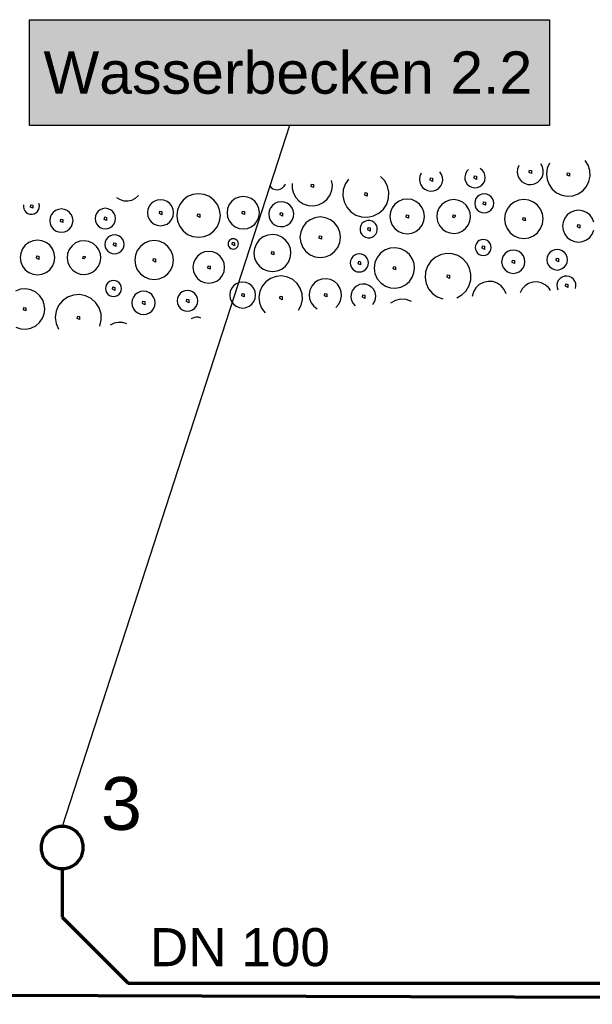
# Model space of a CAD drawing. Extents: x -94 to 1256, y 388 to 888.
# Tile 8 of 51: x 15 to 43, y 672 to 719. Entities that reach past the tile are written whole.
import ezdxf

# ---------------------------------------------------------------- set-up
doc = ezdxf.new("R2010")
doc.units = 0
doc.layers.get('0').update_dxf_attribs({"lineweight": 25})
for name, color, linetype, lineweight, true_color in [('S_Mass', 150, 'Continuous', 25, 0x007fff), ('S_Schmutzwasser', 5, 'Continuous', 70, 0x0000ff), ('S_Schmutzwasser_Grundleitung', 7, 'Continuous', 70, 0x7f5f00), ('X_Schraffur', 7, 'Continuous', 25, 0xc0c0c0)]:
    doc.layers.add(name, color=color, linetype=linetype, lineweight=lineweight, true_color=true_color)
doc.layers.add('S_Text', color=7, linetype='Continuous', lineweight=25)
doc.layers.add('X_Text', color=7, linetype='Continuous', lineweight=25)
doc.styles.get("Standard").update_dxf_attribs({"font": 'arial.ttf'})

# ---------------------------------------------------------------- blocks, each defined once
blk = doc.blocks.new('Schraffur-A07F5X31WF', base_point=(-12.157, 701.616))
at = {"color": 0, "linetype": 'ByBlock', "lineweight": -2, "ltscale": 0.25}
for p, q in [((42.299, 711.629), (42.157, 711.852)), ((36.638, 711.416), (36.551, 711.322)), ((37.3, 711.381), (37.2, 711.461)), ((37.376, 711.277), (37.3, 711.381)), ((38.963, 711.451), (38.95, 711.288)), ((39.019, 711.604), (38.963, 711.451)), ((39.517, 711.283), (39.535, 711.395)), ((39.535, 711.395), (39.628, 711.376)), ((39.628, 711.376), (39.628, 711.228)), ((40.137, 711.543), (40.058, 711.686)), ((40.176, 711.385), (40.137, 711.543)), ((40.171, 711.221), (40.176, 711.385)), ((40.372, 711.477), (40.333, 711.215)), ((40.478, 711.719), (40.372, 711.477)), ((42.379, 711.376), (42.299, 711.629)), ((42.393, 711.112), (42.379, 711.376)), ((30.197, 710.674), (30.164, 710.906)), ((30.964, 710.969), (30.805, 710.731)), ((32.674, 710.878), (32.48, 711.088)), ((34.345, 711.11), (34.321, 710.97)), ((34.321, 710.97), (34.334, 710.828)), ((34.404, 711.24), (34.345, 711.11)), ((34.825, 710.913), (34.843, 711.025)), ((34.936, 710.858), (34.825, 710.913)), ((34.843, 711.025), (34.936, 711.006)), ((34.936, 711.006), (34.936, 710.858)), ((35.367, 711.191), (35.289, 711.31)), ((35.413, 711.056), (35.367, 711.191)), ((35.394, 710.774), (35.422, 710.913)), ((35.422, 710.913), (35.413, 711.056)), ((36.493, 711.207), (36.466, 711.081)), ((36.466, 711.081), (36.473, 710.953)), ((36.473, 710.953), (36.514, 710.831)), ((36.551, 711.322), (36.493, 711.207)), ((36.903, 711.008), (36.921, 711.119)), ((37.014, 710.952), (36.903, 711.008)), ((36.921, 711.119), (37.014, 711.101)), ((37.014, 711.101), (37.014, 710.952)), ((37.361, 710.785), (37.414, 710.902)), ((37.422, 711.157), (37.376, 711.277)), ((37.414, 710.902), (37.435, 711.029)), ((37.435, 711.029), (37.422, 711.157)), ((38.95, 711.288), (38.98, 711.127)), ((38.98, 711.127), (39.051, 710.98)), ((39.051, 710.98), (39.158, 710.857)), ((39.628, 711.228), (39.517, 711.283)), ((39.917, 710.816), (40.037, 710.927)), ((40.037, 710.927), (40.124, 711.065)), ((40.124, 711.065), (40.171, 711.221)), ((40.333, 711.215), (40.36, 710.952)), ((40.36, 710.952), (40.455, 710.704)), ((41.317, 711.155), (41.335, 711.266)), ((41.428, 711.099), (41.317, 711.155)), ((41.335, 711.266), (41.428, 711.248)), ((41.428, 711.248), (41.428, 711.099)), ((42.339, 710.853), (42.393, 711.112)), ((27.216, 710.673), (27.29, 710.581)), ((27.29, 710.581), (27.387, 710.512)), ((27.387, 710.512), (27.499, 710.473)), ((27.499, 710.473), (27.617, 710.466)), ((27.617, 710.466), (27.733, 710.492)), ((27.733, 710.492), (27.837, 710.548)), ((27.837, 710.548), (27.922, 710.63)), ((27.922, 710.63), (27.981, 710.733)), ((28.29, 710.758), (28.294, 710.524)), ((28.294, 710.524), (28.354, 710.299)), ((29.194, 710.62), (29.212, 710.732)), ((29.305, 710.565), (29.194, 710.62)), ((29.212, 710.732), (29.305, 710.713)), ((29.305, 710.713), (29.305, 710.565)), ((30.092, 710.221), (30.172, 710.441)), ((30.172, 710.441), (30.197, 710.674)), ((30.714, 710.46), (30.697, 710.174)), ((30.805, 710.731), (30.714, 710.46)), ((32.806, 710.625), (32.674, 710.878)), ((32.868, 710.346), (32.806, 710.625)), ((34.334, 710.828), (34.384, 710.694)), ((34.384, 710.694), (34.465, 710.577)), ((34.465, 710.577), (34.575, 710.485)), ((34.575, 710.485), (34.704, 710.425)), ((34.986, 710.41), (35.121, 710.457)), ((35.121, 710.457), (35.238, 710.538)), ((35.238, 710.538), (35.332, 710.645)), ((35.332, 710.645), (35.394, 710.774)), ((36.514, 710.831), (36.585, 710.724)), ((36.585, 710.724), (36.682, 710.639)), ((36.682, 710.639), (36.797, 710.583)), ((36.797, 710.583), (36.924, 710.559)), ((36.924, 710.559), (37.052, 710.569)), ((37.052, 710.569), (37.173, 710.613)), ((37.173, 710.613), (37.278, 710.686)), ((37.278, 710.686), (37.361, 710.785)), ((39.158, 710.857), (39.294, 710.767)), ((39.294, 710.767), (39.449, 710.715)), ((39.449, 710.715), (39.612, 710.706)), ((39.612, 710.706), (39.772, 710.741)), ((39.772, 710.741), (39.917, 710.816)), ((40.455, 710.704), (40.608, 710.489)), ((40.608, 710.489), (40.812, 710.32)), ((42.046, 710.417), (42.22, 710.616)), ((42.22, 710.616), (42.339, 710.853)), ((19.987, 710.102), (20.148, 710.003)), ((20.148, 710.003), (20.329, 709.947)), ((20.518, 709.938), (20.703, 709.977)), ((20.703, 709.977), (20.873, 710.06)), ((20.873, 710.06), (21.016, 710.184)), ((22.063, 709.99), (21.904, 709.969)), ((22.222, 709.969), (22.063, 709.99)), ((23.134, 709.976), (22.97, 709.763)), ((23.347, 710.14), (23.134, 709.976)), ((23.596, 710.243), (23.347, 710.14)), ((23.863, 710.278), (23.596, 710.243)), ((24.13, 710.243), (23.863, 710.278)), ((24.379, 710.14), (24.13, 710.243)), ((24.593, 709.976), (24.379, 710.14)), ((24.757, 709.763), (24.593, 709.976)), ((25.595, 710.043), (25.436, 709.921)), ((25.78, 710.12), (25.595, 710.043)), ((25.978, 710.146), (25.78, 710.12)), ((26.177, 710.12), (25.978, 710.146)), ((26.362, 710.043), (26.177, 710.12)), ((26.521, 709.921), (26.362, 710.043)), ((28.354, 710.299), (28.467, 710.095)), ((28.467, 710.095), (28.627, 709.924)), ((29.766, 709.857), (29.952, 710.018)), ((29.952, 710.018), (30.092, 710.221)), ((30.697, 710.174), (30.754, 709.894)), ((31.736, 710.214), (31.755, 710.326)), ((31.847, 710.159), (31.736, 710.214)), ((31.755, 710.326), (31.847, 710.307)), ((31.847, 710.307), (31.847, 710.159)), ((32.769, 709.788), (32.856, 710.06)), ((32.856, 710.06), (32.868, 710.346)), ((33.529, 709.996), (33.332, 709.915)), ((33.742, 710.024), (33.529, 709.996)), ((33.954, 709.996), (33.742, 710.024)), ((34.152, 709.915), (33.954, 709.996)), ((34.704, 710.425), (34.844, 710.399)), ((34.844, 710.399), (34.986, 710.41)), ((35.748, 709.972), (35.547, 709.892)), ((35.962, 709.995), (35.748, 709.972)), ((36.175, 709.961), (35.962, 709.995)), ((36.995, 710.049), (36.95, 709.94)), ((37.066, 710.143), (36.995, 710.049)), ((37.16, 710.214), (37.066, 710.143)), ((37.269, 710.259), (37.16, 710.214)), ((37.385, 710.275), (37.269, 710.259)), ((37.502, 710.259), (37.385, 710.275)), ((37.611, 710.214), (37.502, 710.259)), ((37.704, 710.143), (37.611, 710.214)), ((37.776, 710.049), (37.704, 710.143)), ((37.821, 709.94), (37.776, 710.049)), ((39.26, 710.001), (39.022, 709.97)), ((39.498, 709.97), (39.26, 710.001)), ((40.812, 710.32), (41.052, 710.208)), ((41.052, 710.208), (41.313, 710.161)), ((41.313, 710.161), (41.576, 710.182)), ((41.576, 710.182), (41.826, 710.269)), ((41.826, 710.269), (42.046, 710.417)), ((15.58, 709.755), (15.574, 709.656)), ((15.574, 709.656), (15.594, 709.558)), ((15.594, 709.558), (15.638, 709.469)), ((15.904, 709.645), (15.922, 709.756)), ((16.015, 709.589), (15.904, 709.645)), ((15.922, 709.756), (16.015, 709.737)), ((16.015, 709.737), (16.015, 709.589)), ((16.24, 709.437), (16.293, 709.521)), ((16.293, 709.521), (16.323, 709.616)), ((16.327, 709.715), (16.305, 709.812)), ((16.323, 709.616), (16.327, 709.715)), ((17.228, 709.537), (17.095, 709.482)), ((17.371, 709.556), (17.228, 709.537)), ((17.514, 709.537), (17.371, 709.556)), ((17.647, 709.482), (17.514, 709.537)), ((19.206, 709.52), (19.106, 709.443)), ((19.323, 709.569), (19.206, 709.52)), ((19.449, 709.585), (19.323, 709.569)), ((19.575, 709.569), (19.449, 709.585)), ((19.692, 709.52), (19.575, 709.569)), ((19.792, 709.443), (19.692, 709.52)), ((20.329, 709.947), (20.518, 709.938)), ((21.469, 709.534), (21.448, 709.375)), ((21.531, 709.682), (21.469, 709.534)), ((21.628, 709.81), (21.531, 709.682)), ((21.756, 709.907), (21.628, 709.81)), ((21.904, 709.969), (21.756, 709.907)), ((22.371, 709.907), (22.222, 709.969)), ((22.498, 709.81), (22.371, 709.907)), ((22.596, 709.682), (22.498, 709.81)), ((22.657, 709.534), (22.596, 709.682)), ((22.678, 709.375), (22.657, 709.534)), ((22.867, 709.514), (22.831, 709.247)), ((22.97, 709.763), (22.867, 709.514)), ((24.86, 709.514), (24.757, 709.763)), ((24.895, 709.247), (24.86, 709.514)), ((25.237, 709.577), (25.211, 709.379)), ((25.314, 709.762), (25.237, 709.577)), ((25.436, 709.921), (25.314, 709.762)), ((26.643, 709.762), (26.521, 709.921)), ((26.719, 709.577), (26.643, 709.762)), ((26.745, 709.379), (26.719, 709.577)), ((27.27, 709.604), (27.211, 709.466)), ((27.361, 709.723), (27.27, 709.604)), ((27.48, 709.815), (27.361, 709.723)), ((27.618, 709.873), (27.48, 709.815)), ((27.767, 709.895), (27.618, 709.873)), ((27.916, 709.879), (27.767, 709.895)), ((28.056, 709.826), (27.916, 709.879)), ((28.178, 709.739), (28.056, 709.826)), ((28.274, 709.624), (28.178, 709.739)), ((28.339, 709.488), (28.274, 709.624)), ((28.627, 709.924), (28.822, 709.797)), ((28.822, 709.797), (29.056, 709.719)), ((29.056, 709.719), (29.302, 709.702)), ((29.302, 709.702), (29.544, 709.75)), ((29.544, 709.75), (29.766, 709.857)), ((30.754, 709.894), (30.882, 709.639)), ((30.882, 709.639), (31.072, 709.425)), ((32.403, 709.355), (32.615, 709.547)), ((32.615, 709.547), (32.769, 709.788)), ((33.031, 709.614), (32.949, 709.416)), ((33.162, 709.784), (33.031, 709.614)), ((33.332, 709.915), (33.162, 709.784)), ((34.322, 709.784), (34.152, 709.915)), ((34.452, 709.614), (34.322, 709.784)), ((34.534, 709.416), (34.452, 709.614)), ((35.245, 709.59), (35.165, 709.39)), ((35.376, 709.762), (35.245, 709.59)), ((35.547, 709.892), (35.376, 709.762)), ((36.37, 709.87), (36.175, 709.961)), ((36.535, 709.731), (36.37, 709.87)), ((36.649, 709.565), (36.535, 709.731)), ((36.719, 709.376), (36.649, 709.565)), ((36.95, 709.94), (36.934, 709.824)), ((36.934, 709.824), (36.95, 709.707)), ((36.95, 709.707), (36.995, 709.598)), ((36.995, 709.598), (37.066, 709.505)), ((37.338, 709.787), (37.357, 709.899)), ((37.45, 709.732), (37.338, 709.787)), ((37.357, 709.899), (37.449, 709.88)), ((37.449, 709.88), (37.45, 709.732)), ((37.704, 709.505), (37.776, 709.598)), ((37.776, 709.598), (37.821, 709.707)), ((37.836, 709.824), (37.821, 709.94)), ((37.821, 709.707), (37.836, 709.824)), ((38.465, 709.542), (38.373, 709.321)), ((38.611, 709.732), (38.465, 709.542)), ((38.801, 709.878), (38.611, 709.732)), ((39.022, 709.97), (38.801, 709.878)), ((39.719, 709.878), (39.498, 709.97)), ((39.909, 709.732), (39.719, 709.878)), ((40.055, 709.542), (39.909, 709.732)), ((40.147, 709.321), (40.055, 709.542)), ((15.638, 709.469), (15.704, 709.395)), ((15.704, 709.395), (15.787, 709.34)), ((15.787, 709.34), (15.881, 709.309)), ((15.881, 709.309), (15.981, 709.304)), ((15.981, 709.304), (16.078, 709.325)), ((16.078, 709.325), (16.166, 709.37)), ((16.166, 709.37), (16.24, 709.437)), ((16.839, 709.148), (16.82, 709.005)), ((16.894, 709.28), (16.839, 709.148)), ((16.981, 709.395), (16.894, 709.28)), ((17.095, 709.482), (16.981, 709.395)), ((17.324, 708.969), (17.342, 709.08)), ((17.342, 709.08), (17.435, 709.062)), ((17.435, 709.062), (17.435, 708.913)), ((17.761, 709.395), (17.647, 709.482)), ((17.848, 709.28), (17.761, 709.395)), ((17.903, 709.148), (17.848, 709.28)), ((17.922, 709.005), (17.903, 709.148)), ((18.98, 709.225), (18.963, 709.1)), ((18.963, 709.1), (18.98, 708.974)), ((19.029, 709.342), (18.98, 709.225)), ((19.106, 709.443), (19.029, 709.342)), ((19.402, 709.063), (19.42, 709.175)), ((19.513, 709.008), (19.402, 709.063)), ((19.42, 709.175), (19.513, 709.156)), ((19.513, 709.156), (19.513, 709.008)), ((19.87, 709.342), (19.792, 709.443)), ((19.918, 709.225), (19.87, 709.342)), ((19.935, 709.1), (19.918, 709.225)), ((19.918, 708.974), (19.935, 709.1)), ((21.448, 709.375), (21.469, 709.216)), ((21.469, 709.216), (21.531, 709.067)), ((21.531, 709.067), (21.628, 708.94)), ((22.016, 709.339), (22.035, 709.45)), ((22.127, 709.283), (22.016, 709.339)), ((22.035, 709.45), (22.127, 709.432)), ((22.127, 709.432), (22.127, 709.283)), ((22.498, 708.94), (22.596, 709.067)), ((22.596, 709.067), (22.657, 709.216)), ((22.657, 709.216), (22.678, 709.375)), ((22.831, 709.247), (22.867, 708.98)), ((23.816, 709.211), (23.834, 709.322)), ((23.927, 709.155), (23.816, 709.211)), ((23.834, 709.322), (23.927, 709.303)), ((23.927, 709.303), (23.927, 709.155)), ((24.86, 708.98), (24.895, 709.247)), ((25.211, 709.379), (25.237, 709.18)), ((25.237, 709.18), (25.314, 708.995)), ((25.931, 709.342), (25.95, 709.454)), ((26.042, 709.287), (25.931, 709.342)), ((25.95, 709.454), (26.042, 709.435)), ((26.042, 709.435), (26.042, 709.287)), ((26.643, 708.995), (26.719, 709.18)), ((26.719, 709.18), (26.745, 709.379)), ((27.211, 709.466), (27.189, 709.318)), ((27.189, 709.318), (27.205, 709.169)), ((27.205, 709.169), (27.258, 709.028)), ((27.731, 709.27), (27.749, 709.381)), ((27.842, 709.214), (27.731, 709.27)), ((27.749, 709.381), (27.842, 709.363)), ((27.842, 709.363), (27.842, 709.214)), ((28.294, 709.022), (28.353, 709.176)), ((28.366, 709.341), (28.339, 709.488)), ((28.353, 709.176), (28.366, 709.341)), ((29.144, 709.047), (28.946, 708.895)), ((29.375, 709.143), (29.144, 709.047)), ((29.624, 709.175), (29.375, 709.143)), ((29.872, 709.143), (29.624, 709.175)), ((30.103, 709.047), (29.872, 709.143)), ((30.301, 708.895), (30.103, 709.047)), ((31.072, 709.425), (31.312, 709.269)), ((31.312, 709.269), (31.583, 709.18)), ((31.583, 709.18), (31.869, 709.165)), ((31.869, 709.165), (32.149, 709.224)), ((32.149, 709.224), (32.403, 709.355)), ((32.949, 709.416), (32.922, 709.204)), ((32.922, 709.204), (32.949, 708.992)), ((33.695, 709.168), (33.713, 709.279)), ((33.806, 709.112), (33.695, 709.168)), ((33.713, 709.279), (33.806, 709.261)), ((33.806, 709.261), (33.806, 709.112)), ((34.562, 709.204), (34.534, 709.416)), ((34.534, 708.992), (34.562, 709.204)), ((35.165, 709.39), (35.142, 709.176)), ((35.142, 709.176), (35.177, 708.963)), ((35.893, 709.161), (35.912, 709.272)), ((35.941, 709.137), (35.893, 709.161)), ((35.912, 709.272), (36.005, 709.254)), ((35.941, 709.137), (36.005, 709.201)), ((36.005, 709.254), (36.005, 709.201)), ((36.708, 708.977), (36.739, 709.176)), ((36.739, 709.176), (36.719, 709.376)), ((37.066, 709.505), (37.16, 709.433)), ((37.16, 709.433), (37.269, 709.388)), ((37.269, 709.388), (37.385, 709.373)), ((37.385, 709.373), (37.502, 709.388)), ((37.502, 709.388), (37.611, 709.433)), ((37.611, 709.433), (37.704, 709.505)), ((38.373, 709.321), (38.342, 709.083)), ((38.342, 709.083), (38.373, 708.846)), ((39.213, 709.047), (39.231, 709.158)), ((39.324, 708.992), (39.213, 709.047)), ((39.231, 709.158), (39.324, 709.14)), ((39.324, 709.14), (39.324, 708.992)), ((40.178, 709.083), (40.147, 709.321)), ((40.147, 708.846), (40.178, 709.083)), ((41.198, 709.118), (41.123, 708.937)), ((41.318, 709.274), (41.198, 709.118)), ((41.473, 709.393), (41.318, 709.274)), ((41.654, 709.468), (41.473, 709.393)), ((41.849, 709.494), (41.654, 709.468)), ((42.043, 709.468), (41.849, 709.494)), ((42.224, 709.393), (42.043, 709.468)), ((42.38, 709.274), (42.224, 709.393)), ((42.499, 709.118), (42.38, 709.274)), ((42.574, 708.937), (42.499, 709.118)), ((16.82, 709.005), (16.839, 708.862)), ((16.839, 708.862), (16.894, 708.729)), ((16.894, 708.729), (16.981, 708.615)), ((16.981, 708.615), (17.095, 708.528)), ((17.435, 708.913), (17.324, 708.969)), ((17.647, 708.528), (17.761, 708.615)), ((17.761, 708.615), (17.848, 708.729)), ((17.848, 708.729), (17.903, 708.862)), ((17.903, 708.862), (17.922, 709.005)), ((18.98, 708.974), (19.029, 708.857)), ((19.029, 708.857), (19.106, 708.756)), ((19.106, 708.756), (19.206, 708.679)), ((19.206, 708.679), (19.323, 708.631)), ((19.323, 708.631), (19.449, 708.614)), ((19.449, 708.614), (19.575, 708.631)), ((19.575, 708.631), (19.692, 708.679)), ((19.692, 708.679), (19.792, 708.756)), ((19.792, 708.756), (19.87, 708.857)), ((19.87, 708.857), (19.918, 708.974)), ((21.628, 708.94), (21.756, 708.842)), ((21.756, 708.842), (21.904, 708.781)), ((21.904, 708.781), (22.063, 708.76)), ((22.063, 708.76), (22.222, 708.781)), ((22.222, 708.781), (22.371, 708.842)), ((22.371, 708.842), (22.498, 708.94)), ((22.867, 708.98), (22.97, 708.731)), ((22.97, 708.731), (23.134, 708.517)), ((24.593, 708.517), (24.757, 708.731)), ((24.757, 708.731), (24.86, 708.98)), ((25.314, 708.995), (25.436, 708.836)), ((25.436, 708.836), (25.595, 708.714)), ((25.595, 708.714), (25.78, 708.638)), ((25.78, 708.638), (25.978, 708.612)), ((25.978, 708.612), (26.177, 708.638)), ((26.177, 708.638), (26.362, 708.714)), ((26.362, 708.714), (26.521, 708.836)), ((26.521, 708.836), (26.643, 708.995)), ((27.258, 709.028), (27.345, 708.906)), ((27.345, 708.906), (27.46, 708.81)), ((27.46, 708.81), (27.596, 708.746)), ((27.596, 708.746), (27.743, 708.718)), ((27.743, 708.718), (27.908, 708.731)), ((27.908, 708.731), (28.063, 708.79)), ((28.063, 708.79), (28.195, 708.889)), ((28.195, 708.889), (28.294, 709.022)), ((28.793, 708.696), (28.698, 708.465)), ((28.946, 708.895), (28.793, 708.696)), ((30.454, 708.696), (30.301, 708.895)), ((30.549, 708.465), (30.454, 708.696)), ((31.51, 708.665), (31.508, 708.555)), ((31.542, 708.771), (31.51, 708.665)), ((31.598, 708.86), (31.542, 708.771)), ((31.675, 708.933), (31.598, 708.86)), ((31.767, 708.983), (31.675, 708.933)), ((31.869, 709.008), (31.767, 708.983)), ((31.975, 709.007), (31.869, 709.008)), ((31.869, 708.564), (31.887, 708.675)), ((31.887, 708.675), (31.98, 708.657)), ((32.076, 708.979), (31.975, 709.007)), ((31.98, 708.657), (31.98, 708.508)), ((32.167, 708.926), (32.076, 708.979)), ((32.241, 708.851), (32.167, 708.926)), ((32.295, 708.76), (32.241, 708.851)), ((32.323, 708.659), (32.295, 708.76)), ((32.324, 708.553), (32.323, 708.659)), ((32.949, 708.992), (33.031, 708.794)), ((33.031, 708.794), (33.162, 708.624)), ((33.162, 708.624), (33.332, 708.494)), ((34.152, 708.494), (34.322, 708.624)), ((34.322, 708.624), (34.452, 708.794)), ((34.452, 708.794), (34.534, 708.992)), ((35.177, 708.963), (35.267, 708.767)), ((35.267, 708.767), (35.407, 708.603)), ((35.407, 708.603), (35.572, 708.488)), ((36.346, 708.509), (36.505, 708.632)), ((36.505, 708.632), (36.629, 708.792)), ((36.629, 708.792), (36.708, 708.977)), ((38.373, 708.846), (38.465, 708.624)), ((38.465, 708.624), (38.611, 708.434)), ((39.909, 708.434), (40.055, 708.624)), ((40.055, 708.624), (40.147, 708.846)), ((41.123, 708.937), (41.098, 708.743)), ((41.098, 708.743), (41.123, 708.548)), ((41.802, 708.706), (41.82, 708.818)), ((41.913, 708.651), (41.802, 708.706)), ((41.82, 708.818), (41.913, 708.799)), ((41.913, 708.799), (41.913, 708.651)), ((17.095, 708.528), (17.228, 708.472)), ((17.228, 708.472), (17.371, 708.454)), ((17.371, 708.454), (17.514, 708.472)), ((17.514, 708.472), (17.647, 708.528)), ((19.566, 708.198), (19.494, 708.105)), ((19.659, 708.27), (19.566, 708.198)), ((19.768, 708.315), (19.659, 708.27)), ((19.884, 708.33), (19.768, 708.315)), ((20.001, 708.315), (19.884, 708.33)), ((20.11, 708.27), (20.001, 708.315)), ((20.203, 708.198), (20.11, 708.27)), ((20.275, 708.105), (20.203, 708.198)), ((23.134, 708.517), (23.347, 708.353)), ((23.347, 708.353), (23.596, 708.25)), ((23.596, 708.25), (23.863, 708.215)), ((23.863, 708.215), (24.13, 708.25)), ((24.13, 708.25), (24.379, 708.353)), ((24.379, 708.353), (24.593, 708.517)), ((25.384, 708.114), (25.334, 708.076)), ((25.443, 708.139), (25.384, 708.114)), ((25.507, 708.147), (25.443, 708.139)), ((25.57, 708.139), (25.507, 708.147)), ((25.629, 708.114), (25.57, 708.139)), ((25.679, 708.076), (25.629, 708.114)), ((26.926, 708.234), (26.74, 708.093)), ((27.143, 708.322), (26.926, 708.234)), ((27.375, 708.349), (27.143, 708.322)), ((27.6, 708.316), (27.375, 708.349)), ((27.809, 708.226), (27.6, 708.316)), ((27.987, 708.086), (27.809, 708.226)), ((28.698, 708.465), (28.665, 708.217)), ((28.665, 708.217), (28.698, 707.969)), ((29.576, 708.181), (29.595, 708.292)), ((29.688, 708.125), (29.576, 708.181)), ((29.595, 708.292), (29.688, 708.274)), ((29.688, 708.274), (29.688, 708.125)), ((30.582, 708.217), (30.549, 708.465)), ((30.549, 707.969), (30.582, 708.217)), ((31.508, 708.555), (31.534, 708.447)), ((31.534, 708.447), (31.589, 708.351)), ((31.589, 708.351), (31.667, 708.273)), ((31.667, 708.273), (31.763, 708.219)), ((31.763, 708.219), (31.871, 708.192)), ((31.98, 708.508), (31.869, 708.564)), ((31.871, 708.192), (31.981, 708.194)), ((31.981, 708.194), (32.087, 708.226)), ((32.087, 708.226), (32.176, 708.282)), ((32.176, 708.282), (32.249, 708.359)), ((32.249, 708.359), (32.299, 708.451)), ((32.299, 708.451), (32.324, 708.553)), ((33.332, 708.494), (33.529, 708.412)), ((33.529, 708.412), (33.742, 708.384)), ((33.742, 708.384), (33.954, 708.412)), ((33.954, 708.412), (34.152, 708.494)), ((35.572, 708.488), (35.761, 708.419)), ((35.761, 708.419), (35.962, 708.399)), ((35.962, 708.399), (36.161, 708.429)), ((36.161, 708.429), (36.346, 708.509)), ((37.341, 708.114), (37.243, 708.101)), ((37.439, 708.101), (37.341, 708.114)), ((38.611, 708.434), (38.801, 708.288)), ((38.801, 708.288), (39.022, 708.197)), ((39.022, 708.197), (39.26, 708.165)), ((39.26, 708.165), (39.498, 708.197)), ((39.498, 708.197), (39.719, 708.288)), ((39.719, 708.288), (39.909, 708.434)), ((41.123, 708.548), (41.198, 708.367)), ((41.198, 708.367), (41.318, 708.211)), ((41.318, 708.211), (41.473, 708.092)), ((42.224, 708.092), (42.38, 708.211)), ((42.38, 708.211), (42.499, 708.367)), ((42.499, 708.367), (42.574, 708.548)), ((15.531, 707.67), (15.449, 707.472)), ((15.661, 707.84), (15.531, 707.67)), ((15.831, 707.97), (15.661, 707.84)), ((16.029, 708.052), (15.831, 707.97)), ((16.241, 708.08), (16.029, 708.052)), ((16.453, 708.052), (16.241, 708.08)), ((16.651, 707.97), (16.453, 708.052)), ((16.821, 707.84), (16.651, 707.97)), ((16.951, 707.67), (16.821, 707.84)), ((17.033, 707.472), (16.951, 707.67)), ((17.744, 707.646), (17.665, 707.445)), ((17.875, 707.817), (17.744, 707.646)), ((18.046, 707.948), (17.875, 707.817)), ((18.247, 708.028), (18.046, 707.948)), ((18.461, 708.051), (18.247, 708.028)), ((18.674, 708.016), (18.461, 708.051)), ((18.869, 707.926), (18.674, 708.016)), ((19.034, 707.786), (18.869, 707.926)), ((19.148, 707.621), (19.034, 707.786)), ((19.449, 707.996), (19.434, 707.879)), ((19.434, 707.879), (19.449, 707.762)), ((19.494, 708.105), (19.449, 707.996)), ((19.449, 707.762), (19.494, 707.654)), ((19.494, 707.654), (19.566, 707.56)), ((19.837, 707.843), (19.856, 707.954)), ((19.949, 707.787), (19.837, 707.843)), ((19.856, 707.954), (19.949, 707.936)), ((19.949, 707.936), (19.949, 707.787)), ((20.203, 707.56), (20.275, 707.654)), ((20.32, 707.996), (20.275, 708.105)), ((20.275, 707.654), (20.32, 707.762)), ((20.335, 707.879), (20.32, 707.996)), ((20.32, 707.762), (20.335, 707.879)), ((21.11, 707.788), (20.964, 707.598)), ((21.3, 707.934), (21.11, 707.788)), ((21.522, 708.026), (21.3, 707.934)), ((21.759, 708.057), (21.522, 708.026)), ((21.997, 708.026), (21.759, 708.057)), ((22.218, 707.934), (21.997, 708.026)), ((22.408, 707.788), (22.218, 707.934)), ((22.554, 707.598), (22.408, 707.788)), ((25.271, 707.966), (25.262, 707.903)), ((25.262, 707.903), (25.271, 707.84)), ((25.295, 708.025), (25.271, 707.966)), ((25.271, 707.84), (25.295, 707.781)), ((25.334, 708.076), (25.295, 708.025)), ((25.295, 707.781), (25.334, 707.731)), ((25.334, 707.731), (25.384, 707.692)), ((25.384, 707.692), (25.443, 707.667)), ((25.443, 707.667), (25.507, 707.659)), ((25.459, 707.867), (25.478, 707.978)), ((25.571, 707.811), (25.459, 707.867)), ((25.478, 707.978), (25.571, 707.96)), ((25.507, 707.659), (25.57, 707.667)), ((25.57, 707.667), (25.629, 707.692)), ((25.571, 707.96), (25.571, 707.811)), ((25.629, 707.692), (25.679, 707.731)), ((25.718, 708.025), (25.679, 708.076)), ((25.679, 707.731), (25.718, 707.781)), ((25.742, 707.966), (25.718, 708.025)), ((25.718, 707.781), (25.742, 707.84)), ((25.751, 707.903), (25.742, 707.966)), ((25.742, 707.84), (25.751, 707.903)), ((26.511, 707.69), (26.484, 707.458)), ((26.599, 707.907), (26.511, 707.69)), ((26.74, 708.093), (26.599, 707.907)), ((28.124, 707.904), (27.987, 708.086)), ((28.209, 707.693), (28.124, 707.904)), ((28.238, 707.468), (28.209, 707.693)), ((28.698, 707.969), (28.793, 707.738)), ((28.793, 707.738), (28.946, 707.539)), ((30.301, 707.539), (30.454, 707.738)), ((30.454, 707.738), (30.549, 707.969)), ((32.933, 707.703), (32.695, 707.619)), ((33.185, 707.722), (32.933, 707.703)), ((33.433, 707.674), (33.185, 707.722)), ((33.66, 707.563), (33.433, 707.674)), ((36.976, 707.834), (36.963, 707.736)), ((36.963, 707.736), (36.976, 707.638)), ((37.014, 707.925), (36.976, 707.834)), ((37.074, 708.003), (37.014, 707.925)), ((37.152, 708.063), (37.074, 708.003)), ((37.243, 708.101), (37.152, 708.063)), ((37.294, 707.7), (37.312, 707.811)), ((37.405, 707.644), (37.294, 707.7)), ((37.312, 707.811), (37.405, 707.793)), ((37.405, 707.793), (37.405, 707.644)), ((37.53, 708.063), (37.439, 708.101)), ((37.608, 708.003), (37.53, 708.063)), ((37.668, 707.925), (37.608, 708.003)), ((37.706, 707.834), (37.668, 707.925)), ((37.719, 707.736), (37.706, 707.834)), ((37.706, 707.638), (37.719, 707.736)), ((41.473, 708.092), (41.654, 708.017)), ((41.654, 708.017), (41.849, 707.991)), ((41.849, 707.991), (42.043, 708.017)), ((42.043, 708.017), (42.224, 708.092)), ((15.449, 707.472), (15.421, 707.26)), ((15.421, 707.26), (15.449, 707.047)), ((16.194, 707.223), (16.212, 707.335)), ((16.305, 707.168), (16.194, 707.223)), ((16.212, 707.335), (16.305, 707.316)), ((16.305, 707.316), (16.305, 707.168)), ((17.061, 707.26), (17.033, 707.472)), ((17.033, 707.047), (17.061, 707.26)), ((17.665, 707.445), (17.641, 707.231)), ((17.641, 707.231), (17.676, 707.018)), ((18.392, 707.216), (18.411, 707.328)), ((18.44, 707.193), (18.392, 707.216)), ((18.411, 707.328), (18.504, 707.309)), ((18.44, 707.193), (18.504, 707.256)), ((18.504, 707.309), (18.504, 707.256)), ((19.218, 707.432), (19.148, 707.621)), ((19.207, 707.032), (19.238, 707.231)), ((19.238, 707.231), (19.218, 707.432)), ((19.566, 707.56), (19.659, 707.489)), ((19.659, 707.489), (19.768, 707.444)), ((19.768, 707.444), (19.884, 707.428)), ((19.884, 707.428), (20.001, 707.444)), ((20.001, 707.444), (20.11, 707.489)), ((20.11, 707.489), (20.203, 707.56)), ((20.872, 707.376), (20.841, 707.139)), ((20.964, 707.598), (20.872, 707.376)), ((21.712, 707.103), (21.73, 707.214)), ((21.73, 707.214), (21.823, 707.195)), ((21.823, 707.195), (21.823, 707.047)), ((22.646, 707.376), (22.554, 707.598)), ((22.677, 707.139), (22.646, 707.376)), ((23.817, 707.329), (23.697, 707.173)), ((23.972, 707.448), (23.817, 707.329)), ((24.153, 707.523), (23.972, 707.448)), ((24.348, 707.549), (24.153, 707.523)), ((24.542, 707.523), (24.348, 707.549)), ((24.723, 707.448), (24.542, 707.523)), ((24.879, 707.329), (24.723, 707.448)), ((24.998, 707.173), (24.879, 707.329)), ((26.484, 707.458), (26.517, 707.233)), ((26.517, 707.233), (26.607, 707.024)), ((27.313, 707.436), (27.332, 707.548)), ((27.425, 707.381), (27.313, 707.436)), ((27.332, 707.548), (27.425, 707.529)), ((27.425, 707.529), (27.425, 707.381)), ((28.119, 707.033), (28.207, 707.242)), ((28.207, 707.242), (28.238, 707.468)), ((28.946, 707.539), (29.144, 707.387)), ((29.144, 707.387), (29.375, 707.291)), ((29.375, 707.291), (29.624, 707.258)), ((29.624, 707.258), (29.872, 707.291)), ((29.872, 707.291), (30.103, 707.387)), ((30.103, 707.387), (30.301, 707.539)), ((31.101, 707.218), (31.058, 707.115)), ((31.169, 707.307), (31.101, 707.218)), ((31.258, 707.375), (31.169, 707.307)), ((31.361, 707.418), (31.258, 707.375)), ((31.472, 707.432), (31.361, 707.418)), ((31.583, 707.418), (31.472, 707.432)), ((31.686, 707.375), (31.583, 707.418)), ((31.775, 707.307), (31.686, 707.375)), ((31.843, 707.218), (31.775, 707.307)), ((31.886, 707.115), (31.843, 707.218)), ((32.312, 707.262), (32.208, 707.02)), ((32.479, 707.467), (32.312, 707.262)), ((32.695, 707.619), (32.479, 707.467)), ((33.85, 707.396), (33.66, 707.563)), ((33.989, 707.186), (33.85, 707.396)), ((34.063, 706.977), (33.989, 707.186)), ((35.063, 707.265), (34.854, 707.08)), ((35.313, 707.39), (35.063, 707.265)), ((35.587, 707.448), (35.313, 707.39)), ((35.866, 707.434), (35.587, 707.448)), ((36.132, 707.349), (35.866, 707.434)), ((36.368, 707.2), (36.132, 707.349)), ((36.559, 706.995), (36.368, 707.2)), ((36.976, 707.638), (37.014, 707.547)), ((37.014, 707.547), (37.074, 707.469)), ((37.074, 707.469), (37.152, 707.409)), ((37.152, 707.409), (37.243, 707.371)), ((37.243, 707.371), (37.341, 707.358)), ((37.341, 707.358), (37.439, 707.371)), ((37.439, 707.371), (37.53, 707.409)), ((37.53, 707.409), (37.608, 707.469)), ((37.608, 707.469), (37.668, 707.547)), ((37.668, 707.547), (37.706, 707.638)), ((38.229, 707.203), (38.21, 707.06)), ((38.284, 707.336), (38.229, 707.203)), ((38.371, 707.45), (38.284, 707.336)), ((38.485, 707.538), (38.371, 707.45)), ((38.618, 707.593), (38.485, 707.538)), ((38.761, 707.612), (38.618, 707.593)), ((38.904, 707.593), (38.761, 707.612)), ((39.037, 707.538), (38.904, 707.593)), ((39.151, 707.45), (39.037, 707.538)), ((39.238, 707.336), (39.151, 707.45)), ((39.293, 707.203), (39.238, 707.336)), ((39.312, 707.06), (39.293, 707.203)), ((40.37, 707.281), (40.353, 707.155)), ((40.418, 707.398), (40.37, 707.281)), ((40.496, 707.498), (40.418, 707.398)), ((40.596, 707.576), (40.496, 707.498)), ((40.713, 707.624), (40.596, 707.576)), ((40.839, 707.641), (40.713, 707.624)), ((40.792, 707.119), (40.81, 707.23)), ((40.81, 707.23), (40.903, 707.212)), ((40.965, 707.624), (40.839, 707.641)), ((40.903, 707.212), (40.903, 707.063)), ((41.082, 707.576), (40.965, 707.624)), ((41.182, 707.498), (41.082, 707.576)), ((41.26, 707.398), (41.182, 707.498)), ((41.308, 707.281), (41.26, 707.398)), ((41.325, 707.155), (41.308, 707.281)), ((15.449, 707.047), (15.531, 706.85)), ((15.531, 706.85), (15.661, 706.68)), ((16.821, 706.68), (16.951, 706.85)), ((16.951, 706.85), (17.033, 707.047)), ((17.676, 707.018), (17.766, 706.823)), ((17.766, 706.823), (17.906, 706.658)), ((19.004, 706.688), (19.128, 706.847)), ((19.128, 706.847), (19.207, 707.032)), ((20.841, 707.139), (20.872, 706.901)), ((20.872, 706.901), (20.964, 706.68)), ((21.823, 707.047), (21.712, 707.103)), ((22.554, 706.68), (22.646, 706.901)), ((22.646, 706.901), (22.677, 707.139)), ((23.622, 706.992), (23.597, 706.798)), ((23.597, 706.798), (23.622, 706.604)), ((23.697, 707.173), (23.622, 706.992)), ((24.301, 706.762), (24.319, 706.873)), ((24.412, 706.706), (24.301, 706.762)), ((24.319, 706.873), (24.412, 706.855)), ((24.412, 706.855), (24.412, 706.706)), ((25.073, 706.992), (24.998, 707.173)), ((25.099, 706.798), (25.073, 706.992)), ((25.073, 706.604), (25.099, 706.798)), ((26.607, 707.024), (26.747, 706.846)), ((26.747, 706.846), (26.929, 706.709)), ((27.591, 706.626), (27.8, 706.714)), ((27.8, 706.714), (27.981, 706.852)), ((27.981, 706.852), (28.119, 707.033)), ((31.058, 707.115), (31.044, 707.004)), ((31.044, 707.004), (31.058, 706.893)), ((31.058, 706.893), (31.101, 706.79)), ((31.101, 706.79), (31.169, 706.701)), ((31.425, 706.968), (31.444, 707.079)), ((31.536, 706.912), (31.425, 706.968)), ((31.444, 707.079), (31.536, 707.061)), ((31.536, 707.061), (31.536, 706.912)), ((31.775, 706.701), (31.843, 706.79)), ((31.843, 706.79), (31.886, 706.893)), ((31.901, 707.004), (31.886, 707.115)), ((31.886, 706.893), (31.901, 707.004)), ((32.208, 707.02), (32.174, 706.758)), ((32.174, 706.758), (32.213, 706.497)), ((33.083, 706.731), (33.101, 706.842)), ((33.194, 706.676), (33.083, 706.731)), ((33.101, 706.842), (33.194, 706.824)), ((33.194, 706.824), (33.194, 706.676)), ((34.058, 706.539), (34.086, 706.758)), ((34.086, 706.758), (34.063, 706.977)), ((34.698, 706.848), (34.606, 706.584)), ((34.854, 707.08), (34.698, 706.848)), ((36.691, 706.749), (36.559, 706.995)), ((36.755, 706.477), (36.691, 706.749)), ((38.21, 707.06), (38.229, 706.918)), ((38.229, 706.918), (38.284, 706.785)), ((38.284, 706.785), (38.371, 706.671)), ((38.714, 707.024), (38.732, 707.135)), ((38.825, 706.969), (38.714, 707.024)), ((38.732, 707.135), (38.825, 707.117)), ((38.825, 707.117), (38.825, 706.969)), ((39.151, 706.671), (39.238, 706.785)), ((39.238, 706.785), (39.293, 706.918)), ((39.293, 706.918), (39.312, 707.06)), ((40.353, 707.155), (40.37, 707.029)), ((40.37, 707.029), (40.418, 706.912)), ((40.418, 706.912), (40.496, 706.812)), ((40.496, 706.812), (40.596, 706.735)), ((40.596, 706.735), (40.713, 706.686)), ((40.903, 707.063), (40.792, 707.119)), ((40.965, 706.686), (41.082, 706.735)), ((41.082, 706.735), (41.182, 706.812)), ((41.182, 706.812), (41.26, 706.912)), ((41.26, 706.912), (41.308, 707.029)), ((41.308, 707.029), (41.325, 707.155)), ((15.661, 706.68), (15.831, 706.549)), ((15.831, 706.549), (16.029, 706.467)), ((16.029, 706.467), (16.241, 706.439)), ((16.241, 706.439), (16.453, 706.467)), ((16.453, 706.467), (16.651, 706.549)), ((16.651, 706.549), (16.821, 706.68)), ((17.906, 706.658), (18.071, 706.544)), ((18.071, 706.544), (18.26, 706.474)), ((18.26, 706.474), (18.461, 706.454)), ((18.461, 706.454), (18.66, 706.485)), ((18.66, 706.485), (18.845, 706.564)), ((18.845, 706.564), (19.004, 706.688)), ((20.964, 706.68), (21.11, 706.49)), ((21.11, 706.49), (21.3, 706.344)), ((21.3, 706.344), (21.522, 706.252)), ((21.522, 706.252), (21.759, 706.221)), ((21.759, 706.221), (21.997, 706.252)), ((21.997, 706.252), (22.218, 706.344)), ((22.218, 706.344), (22.408, 706.49)), ((22.408, 706.49), (22.554, 706.68)), ((23.622, 706.604), (23.697, 706.422)), ((23.697, 706.422), (23.817, 706.267)), ((23.817, 706.267), (23.972, 706.148)), ((24.723, 706.148), (24.879, 706.267)), ((24.879, 706.267), (24.998, 706.422)), ((24.998, 706.422), (25.073, 706.604)), ((26.929, 706.709), (27.14, 706.624)), ((27.277, 706.274), (27.053, 706.116)), ((27.14, 706.624), (27.365, 706.596)), ((27.535, 706.366), (27.277, 706.274)), ((27.365, 706.596), (27.591, 706.626)), ((27.808, 706.388), (27.535, 706.366)), ((28.077, 706.337), (27.808, 706.388)), ((28.324, 706.217), (28.077, 706.337)), ((29.909, 706.255), (29.706, 706.24)), ((30.108, 706.218), (29.909, 706.255)), ((31.169, 706.701), (31.258, 706.633)), ((31.258, 706.633), (31.361, 706.59)), ((31.361, 706.59), (31.472, 706.576)), ((31.472, 706.576), (31.583, 706.59)), ((31.583, 706.59), (31.686, 706.633)), ((31.686, 706.633), (31.775, 706.701)), ((32.213, 706.497), (32.322, 706.256)), ((32.322, 706.256), (32.492, 706.055)), ((33.842, 706.129), (33.981, 706.332)), ((33.981, 706.332), (34.058, 706.539)), ((34.606, 706.584), (34.584, 706.305)), ((34.584, 706.305), (34.635, 706.031)), ((35.625, 706.325), (35.644, 706.437)), ((35.737, 706.27), (35.625, 706.325)), ((35.644, 706.437), (35.736, 706.418)), ((35.736, 706.418), (35.737, 706.27)), ((36.749, 706.197), (36.755, 706.477)), ((38.371, 706.671), (38.485, 706.583)), ((38.485, 706.583), (38.618, 706.528)), ((38.618, 706.528), (38.761, 706.509)), ((38.761, 706.509), (38.904, 706.528)), ((38.904, 706.528), (39.037, 706.583)), ((39.037, 706.583), (39.151, 706.671)), ((40.713, 706.686), (40.839, 706.669)), ((40.839, 706.669), (40.965, 706.686)), ((40.973, 706.27), (40.897, 706.181)), ((41.07, 706.337), (40.973, 706.27)), ((41.181, 706.376), (41.07, 706.337)), ((41.298, 706.385), (41.181, 706.376)), ((41.413, 706.364), (41.298, 706.385)), ((41.519, 706.313), (41.413, 706.364)), ((41.609, 706.237), (41.519, 706.313)), ((19.475, 705.889), (19.462, 705.792)), ((19.462, 705.792), (19.475, 705.694)), ((19.513, 705.981), (19.475, 705.889)), ((19.573, 706.059), (19.513, 705.981)), ((19.651, 706.119), (19.573, 706.059)), ((19.742, 706.157), (19.651, 706.119)), ((19.84, 706.169), (19.742, 706.157)), ((19.793, 705.755), (19.811, 705.867)), ((19.811, 705.867), (19.904, 705.848)), ((19.938, 706.157), (19.84, 706.169)), ((19.904, 705.848), (19.904, 705.7)), ((20.029, 706.119), (19.938, 706.157)), ((20.107, 706.059), (20.029, 706.119)), ((20.167, 705.981), (20.107, 706.059)), ((20.205, 705.889), (20.167, 705.981)), ((20.218, 705.792), (20.205, 705.889)), ((20.205, 705.694), (20.218, 705.792)), ((23.972, 706.148), (24.153, 706.072)), ((24.153, 706.072), (24.348, 706.047)), ((24.348, 706.047), (24.542, 706.072)), ((24.542, 706.072), (24.723, 706.148)), ((25.42, 705.793), (25.358, 705.645)), ((25.517, 705.921), (25.42, 705.793)), ((25.645, 706.018), (25.517, 705.921)), ((25.793, 706.08), (25.645, 706.018)), ((25.952, 706.101), (25.793, 706.08)), ((26.111, 706.08), (25.952, 706.101)), ((26.26, 706.018), (26.111, 706.08)), ((26.387, 705.921), (26.26, 706.018)), ((26.485, 705.793), (26.387, 705.921)), ((26.546, 705.645), (26.485, 705.793)), ((26.878, 705.906), (26.765, 705.656)), ((27.053, 706.116), (26.878, 705.906)), ((28.53, 706.036), (28.324, 706.217)), ((28.681, 705.807), (28.53, 706.036)), ((28.766, 705.547), (28.681, 705.807)), ((29.219, 705.899), (29.134, 705.715)), ((29.349, 706.055), (29.219, 705.899)), ((29.515, 706.171), (29.349, 706.055)), ((29.706, 706.24), (29.515, 706.171)), ((30.291, 706.129), (30.108, 706.218)), ((30.444, 705.996), (30.291, 706.129)), ((30.556, 705.827), (30.444, 705.996)), ((30.621, 705.634), (30.556, 705.827)), ((31.226, 705.807), (31.14, 705.68)), ((31.342, 705.908), (31.226, 705.807)), ((31.48, 705.976), (31.342, 705.908)), ((31.631, 706.005), (31.48, 705.976)), ((31.785, 705.995), (31.631, 706.005)), ((31.931, 705.944), (31.785, 705.995)), ((32.058, 705.858), (31.931, 705.944)), ((32.159, 705.742), (32.058, 705.858)), ((32.492, 706.055), (32.712, 705.908)), ((32.712, 705.908), (32.945, 705.829)), ((32.945, 705.829), (33.191, 705.813)), ((33.191, 705.813), (33.433, 705.861)), ((33.433, 705.861), (33.655, 705.968)), ((33.655, 705.968), (33.842, 706.129)), ((34.635, 706.031), (34.753, 705.777)), ((36.529, 705.689), (36.672, 705.929)), ((36.672, 705.929), (36.749, 706.197)), ((36.987, 705.823), (36.873, 705.629)), ((37.149, 705.979), (36.987, 705.823)), ((37.347, 706.085), (37.149, 705.979)), ((37.566, 706.133), (37.347, 706.085)), ((37.791, 706.12), (37.566, 706.133)), ((38.003, 706.046), (37.791, 706.12)), ((38.187, 705.918), (38.003, 706.046)), ((38.33, 705.744), (38.187, 705.918)), ((39.317, 705.92), (39.179, 705.771)), ((39.489, 706.03), (39.317, 705.92)), ((39.683, 706.093), (39.489, 706.03)), ((39.886, 706.105), (39.683, 706.093)), ((40.086, 706.064), (39.886, 706.105)), ((40.269, 705.975), (40.086, 706.064)), ((40.424, 705.842), (40.269, 705.975)), ((40.477, 705.776), (40.424, 705.842)), ((40.846, 706.075), (40.824, 705.96)), ((40.824, 705.96), (40.833, 705.843)), ((40.833, 705.843), (40.872, 705.732)), ((40.897, 706.181), (40.846, 706.075)), ((41.227, 705.898), (41.246, 706.01)), ((41.339, 705.843), (41.227, 705.898)), ((41.246, 706.01), (41.339, 705.991)), ((41.339, 705.991), (41.339, 705.843)), ((41.675, 706.141), (41.609, 706.237)), ((41.715, 706.03), (41.675, 706.141)), ((41.704, 705.798), (41.725, 705.913)), ((41.725, 705.913), (41.715, 706.03)), ((15.432, 705.758), (15.194, 705.674)), ((15.684, 705.777), (15.432, 705.758)), ((15.932, 705.729), (15.684, 705.777)), ((16.159, 705.618), (15.932, 705.729)), ((16.349, 705.452), (16.159, 705.618)), ((16.489, 705.241), (16.349, 705.452)), ((17.665, 705.382), (17.427, 705.212)), ((17.941, 705.482), (17.665, 705.382)), ((18.232, 705.505), (17.941, 705.482)), ((18.52, 705.449), (18.232, 705.505)), ((18.782, 705.319), (18.52, 705.449)), ((19, 705.124), (18.782, 705.319)), ((19.475, 705.694), (19.513, 705.603)), ((19.513, 705.603), (19.573, 705.525)), ((19.573, 705.525), (19.651, 705.465)), ((19.651, 705.465), (19.742, 705.427)), ((19.742, 705.427), (19.84, 705.414)), ((19.904, 705.7), (19.793, 705.755)), ((19.84, 705.414), (19.938, 705.427)), ((19.938, 705.427), (20.029, 705.465)), ((20.029, 705.465), (20.107, 705.525)), ((20.107, 705.525), (20.167, 705.603)), ((20.167, 705.603), (20.205, 705.694)), ((20.783, 705.391), (20.728, 705.258)), ((20.87, 705.506), (20.783, 705.391)), ((20.985, 705.593), (20.87, 705.506)), ((21.117, 705.648), (20.985, 705.593)), ((21.26, 705.667), (21.117, 705.648)), ((21.403, 705.648), (21.26, 705.667)), ((21.536, 705.593), (21.403, 705.648)), ((21.65, 705.506), (21.536, 705.593)), ((21.737, 705.391), (21.65, 705.506)), ((21.793, 705.258), (21.737, 705.391)), ((22.869, 705.336), (22.853, 705.211)), ((22.918, 705.453), (22.869, 705.336)), ((22.995, 705.554), (22.918, 705.453)), ((23.095, 705.631), (22.995, 705.554)), ((23.212, 705.68), (23.095, 705.631)), ((23.338, 705.696), (23.212, 705.68)), ((23.464, 705.68), (23.338, 705.696)), ((23.581, 705.631), (23.464, 705.68)), ((23.682, 705.554), (23.581, 705.631)), ((23.759, 705.453), (23.682, 705.554)), ((23.807, 705.336), (23.759, 705.453)), ((23.824, 705.211), (23.807, 705.336)), ((25.358, 705.645), (25.337, 705.486)), ((25.337, 705.486), (25.358, 705.327)), ((25.358, 705.327), (25.42, 705.178)), ((25.905, 705.45), (25.924, 705.561)), ((26.017, 705.394), (25.905, 705.45)), ((25.924, 705.561), (26.016, 705.542)), ((26.016, 705.542), (26.017, 705.394)), ((26.485, 705.178), (26.546, 705.327)), ((26.567, 705.486), (26.546, 705.645)), ((26.546, 705.327), (26.567, 705.486)), ((26.765, 705.656), (26.721, 705.386)), ((26.721, 705.386), (26.75, 705.113)), ((27.705, 705.321), (27.724, 705.433)), ((27.816, 705.266), (27.705, 705.321)), ((27.724, 705.433), (27.816, 705.414)), ((27.816, 705.414), (27.816, 705.266)), ((28.781, 705.274), (28.766, 705.547)), ((29.134, 705.715), (29.101, 705.514)), ((29.101, 705.514), (29.121, 705.312)), ((29.82, 705.453), (29.839, 705.565)), ((29.932, 705.398), (29.82, 705.453)), ((29.839, 705.565), (29.931, 705.546)), ((29.931, 705.546), (29.932, 705.398)), ((30.59, 705.233), (30.632, 705.432)), ((30.632, 705.432), (30.621, 705.634)), ((31.09, 705.534), (31.079, 705.38)), ((31.079, 705.38), (31.109, 705.229)), ((31.14, 705.68), (31.09, 705.534)), ((31.62, 705.381), (31.639, 705.492)), ((31.731, 705.325), (31.62, 705.381)), ((31.639, 705.492), (31.731, 705.474)), ((31.731, 705.474), (31.731, 705.325)), ((32.226, 705.603), (32.159, 705.742)), ((32.256, 705.452), (32.226, 705.603)), ((32.246, 705.305), (32.256, 705.452)), ((34.753, 705.777), (34.932, 705.563)), ((34.932, 705.563), (35.159, 705.401)), ((35.159, 705.401), (35.421, 705.302)), ((36.087, 705.354), (36.33, 705.493)), ((36.33, 705.493), (36.529, 705.689)), ((36.873, 705.629), (36.816, 705.412)), ((38.42, 705.538), (38.33, 705.744)), ((39.179, 705.771), (39.083, 705.591)), ((40.523, 705.704), (40.477, 705.776)), ((15.582, 704.787), (15.6, 704.898)), ((15.6, 704.898), (15.693, 704.879)), ((15.693, 704.879), (15.693, 704.731)), ((16.562, 705.033), (16.489, 705.241)), ((16.585, 704.813), (16.562, 705.033)), ((17.242, 704.985), (17.124, 704.717)), ((17.427, 705.212), (17.242, 704.985)), ((19.159, 704.877), (19, 705.124)), ((19.246, 704.598), (19.159, 704.877)), ((20.728, 705.258), (20.709, 705.116)), ((20.709, 705.116), (20.728, 704.973)), ((20.728, 704.973), (20.783, 704.84)), ((21.213, 705.08), (21.231, 705.191)), ((21.324, 705.024), (21.213, 705.08)), ((21.231, 705.191), (21.324, 705.172)), ((21.324, 705.172), (21.324, 705.024)), ((21.737, 704.84), (21.793, 704.973)), ((21.811, 705.116), (21.793, 705.258)), ((21.793, 704.973), (21.811, 705.116)), ((22.853, 705.211), (22.869, 705.085)), ((22.869, 705.085), (22.918, 704.968)), ((22.918, 704.968), (22.995, 704.867)), ((22.995, 704.867), (23.095, 704.79)), ((23.291, 705.174), (23.309, 705.286)), ((23.402, 705.119), (23.291, 705.174)), ((23.309, 705.286), (23.402, 705.267)), ((23.402, 705.267), (23.402, 705.119)), ((23.581, 704.79), (23.682, 704.867)), ((23.682, 704.867), (23.759, 704.968)), ((23.759, 704.968), (23.807, 705.085)), ((23.807, 705.085), (23.824, 705.211)), ((25.42, 705.178), (25.517, 705.051)), ((25.517, 705.051), (25.645, 704.953)), ((25.645, 704.953), (25.793, 704.892)), ((25.793, 704.892), (25.952, 704.871)), ((25.952, 704.871), (26.111, 704.892)), ((26.111, 704.892), (26.26, 704.953)), ((26.26, 704.953), (26.387, 705.051)), ((26.387, 705.051), (26.485, 705.178)), ((26.75, 705.113), (26.849, 704.858)), ((26.849, 704.858), (27.013, 704.638)), ((28.595, 704.763), (28.722, 705.006)), ((28.722, 705.006), (28.781, 705.274)), ((29.121, 705.312), (29.194, 705.123)), ((29.194, 705.123), (29.313, 704.959)), ((29.313, 704.959), (29.472, 704.832)), ((30.361, 704.902), (30.498, 705.052)), ((30.498, 705.052), (30.59, 705.233)), ((31.109, 705.229), (31.176, 705.091)), ((31.176, 705.091), (31.278, 704.975)), ((32.121, 705.041), (32.2, 705.165)), ((32.2, 705.165), (32.246, 705.305)), ((33.184, 705.228), (32.954, 705.107)), ((33.437, 705.283), (33.184, 705.228)), ((33.696, 705.269), (33.437, 705.283)), ((33.942, 705.185), (33.696, 705.269)), ((15.693, 704.731), (15.582, 704.787)), ((16.341, 704.185), (16.48, 704.388)), ((16.48, 704.388), (16.557, 704.594)), ((16.557, 704.594), (16.585, 704.813)), ((17.124, 704.717), (17.082, 704.427)), ((17.082, 704.427), (17.119, 704.137)), ((18.124, 704.381), (18.143, 704.492)), ((18.143, 704.492), (18.236, 704.474)), ((18.236, 704.474), (18.236, 704.325)), ((19.255, 704.305), (19.246, 704.598)), ((20.783, 704.84), (20.87, 704.726)), ((20.87, 704.726), (20.985, 704.638)), ((20.985, 704.638), (21.117, 704.583)), ((21.117, 704.583), (21.26, 704.565)), ((21.26, 704.565), (21.403, 704.583)), ((21.403, 704.583), (21.536, 704.638)), ((21.536, 704.638), (21.65, 704.726)), ((21.65, 704.726), (21.737, 704.84)), ((23.095, 704.79), (23.212, 704.741)), ((23.212, 704.741), (23.338, 704.725)), ((23.338, 704.725), (23.464, 704.741)), ((23.464, 704.741), (23.581, 704.79)), ((23.624, 704.415), (23.519, 704.363)), ((23.738, 704.44), (23.624, 704.415)), ((23.855, 704.434), (23.738, 704.44)), ((23.966, 704.398), (23.855, 704.434)), ((15.211, 703.963), (15.444, 703.885)), ((15.932, 703.916), (16.154, 704.024)), ((16.154, 704.024), (16.341, 704.185)), ((17.119, 704.137), (17.232, 703.866)), ((18.236, 704.325), (18.124, 704.381)), ((19.186, 704.021), (19.255, 704.305)), ((19.868, 704.148), (19.686, 704.06)), ((20.065, 704.188), (19.868, 704.148)), ((20.267, 704.179), (20.065, 704.188)), ((20.461, 704.121), (20.267, 704.179)), ((15.444, 703.885), (15.69, 703.869)), ((15.69, 703.869), (15.932, 703.916))]:
    blk.add_line(p, q, dxfattribs=at)

msp = doc.modelspace()

# ---------------------------------------------------------------- linework, layer by layer
at = {"layer": 'S_Schmutzwasser'}
for p, q in [((16.908, 680.229), (16.799, 680.156)), ((17.025, 680.287), (16.908, 680.229)), ((17.149, 680.329), (17.025, 680.287)), ((17.277, 680.354), (17.149, 680.329)), ((17.408, 680.363), (17.277, 680.354)), ((17.539, 680.354), (17.408, 680.363)), ((17.667, 680.329), (17.539, 680.354)), ((17.791, 680.287), (17.667, 680.329)), ((17.908, 680.229), (17.791, 680.287)), ((18.017, 680.156), (17.908, 680.229)), ((16.484, 679.746), (16.442, 679.622)), ((16.542, 679.863), (16.484, 679.746)), ((16.615, 679.972), (16.542, 679.863)), ((16.701, 680.07), (16.615, 679.972)), ((16.799, 680.156), (16.701, 680.07)), ((18.115, 680.07), (18.017, 680.156)), ((18.201, 679.972), (18.115, 680.07)), ((18.274, 679.863), (18.201, 679.972)), ((18.332, 679.746), (18.274, 679.863)), ((18.374, 679.622), (18.332, 679.746)), ((16.417, 679.494), (16.408, 679.363)), ((16.408, 679.363), (16.417, 679.232)), ((16.442, 679.622), (16.417, 679.494)), ((18.399, 679.494), (18.374, 679.622)), ((18.408, 679.363), (18.399, 679.494)), ((18.399, 679.232), (18.408, 679.363)), ((16.417, 679.232), (16.442, 679.104)), ((16.442, 679.104), (16.484, 678.98)), ((16.484, 678.98), (16.542, 678.863)), ((16.542, 678.863), (16.615, 678.754)), ((18.201, 678.754), (18.274, 678.863)), ((18.274, 678.863), (18.332, 678.98)), ((18.332, 678.98), (18.374, 679.104)), ((18.374, 679.104), (18.399, 679.232)), ((16.615, 678.754), (16.701, 678.656)), ((16.701, 678.656), (16.799, 678.57)), ((16.799, 678.57), (16.908, 678.497)), ((16.908, 678.497), (17.025, 678.439)), ((17.025, 678.439), (17.149, 678.397)), ((17.149, 678.397), (17.277, 678.372)), ((17.277, 678.372), (17.408, 678.363)), ((17.408, 678.363), (17.539, 678.372)), ((17.539, 678.372), (17.667, 678.397)), ((17.667, 678.397), (17.791, 678.439)), ((17.791, 678.439), (17.908, 678.497)), ((17.908, 678.497), (18.017, 678.57)), ((18.017, 678.57), (18.115, 678.656)), ((18.115, 678.656), (18.201, 678.754))]:
    msp.add_line(p, q, dxfattribs=at)
at = {"layer": 'S_Schmutzwasser_Grundleitung'}
for p, q in [((17.408, 678.363), (17.408, 676.068)), ((17.408, 676.068), (20.528, 672.949)), ((20.528, 672.949), (136.051, 672.949)), ((136.051, 671.949), (-0.506, 672.422))]:
    msp.add_line(p, q, dxfattribs=at)
at = {"layer": 'S_Text'}
for p, q in [((15.858, 718.504), (40.479, 718.504)), ((15.858, 713.504), (15.858, 718.504)), ((40.479, 718.504), (40.479, 713.504)), ((40.479, 713.504), (15.858, 713.504)), ((28.168, 713.504), (17.408, 680.363))]:
    msp.add_line(p, q, dxfattribs=at)
at = {"layer": 'S_Text', "color": 7, "true_color": 0xffffff}
for points in [[(15.858, 713.504), (40.479, 713.504), (15.858, 718.504)], [(40.479, 713.504), (15.858, 718.504), (40.479, 718.504)]]:
    msp.add_solid(points, dxfattribs=at)

# ---------------------------------------------------------------- block references
at = {"layer": 'X_Schraffur', "ltscale": 0.25}
msp.add_blockref('Schraffur-A07F5X31WF', (-12.157, 701.616), dxfattribs=at)

# ---------------------------------------------------------------- texts
at = {"layer": 'S_Mass', "insert": (21.557, 675.551), "char_height": 1.8, "attachment_point": 1}
msp.add_mtext('{\\fArial;DN 100}', dxfattribs=at)
at = {"layer": 'S_Text', "insert": (16.525, 717.004), "char_height": 2, "attachment_point": 1}
msp.add_mtext('{\\fArial;Wasserbecken 2.2}', dxfattribs=at)
at = {"layer": 'X_Text', "ltscale": 0.25, "insert": (19.241, 682.696), "char_height": 2.5, "attachment_point": 1}
msp.add_mtext('{\\fArial;3}', dxfattribs=at)

doc.saveas('drawing.dxf')
